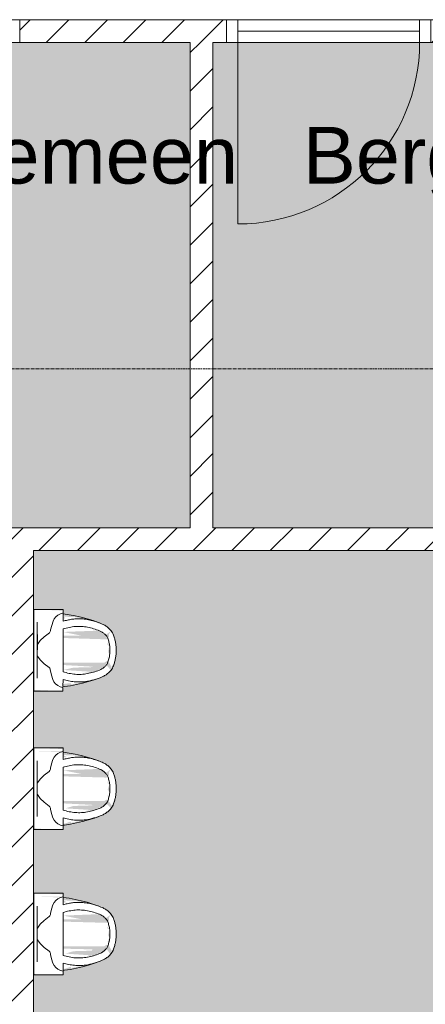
# Model space of a CAD drawing. Header units: millimetres. Extents: x 16153 to 91926, y 4686 to 113494.
# Tile 27 of 55: x 48203 to 49988, y 48833 to 53171. Entities that reach past the tile are written whole.
import ezdxf

# ---------------------------------------------------------------- set-up
doc = ezdxf.new("R2010")
doc.units = ezdxf.units.MM
doc.linetypes.add('ARC Grid Line', pattern=[22.225, 12.7, -3.175, 3.175, -3.175])
for name, color, linetype, lineweight in [('A--A2__Ruwbouw', 8, 'Continuous', 15), ('A--AR9__AlgVoorz', 1, 'Continuous', 9), ('A--L$01A__Algemeen', 7, 'Continuous', 9), ('A--L$07A__Stramien', 1, 'Continuous', 13), ('A--L22__Binnenwanden', 2, 'Continuous', 9), ('A--L3__Afbouw', 2, 'Continuous', 9), ('A--L74__VasteSanitaireVoorz', 1, 'Continuous', 9), ('A--LR9__AlgVoorz', 7, 'Continuous', 9), ('A--TR9__AlgVoorz', 1, 'Continuous', 13)]:
    doc.layers.add(name, color=color, linetype=linetype, lineweight=lineweight)
doc.styles.add('Arial_1', font='arial.ttf', dxfattribs={"height": 250})
pattern_1 = [(45, (0, 0), (-84.85281, 84.85281), [])]

# ---------------------------------------------------------------- blocks, each defined once
blk = doc.blocks.new('32_DO_WB_vo deur enkel2 - vo 2-2241147-AB-Begane grond')
at = {"layer": 'A--L$01A__Algemeen'}
blk.add_line((520, 50), (520, 850), dxfattribs=at)
blk.add_arc((520, 50), 800, 90, 180, dxfattribs=at)
at = {"layer": 'A--L3__Afbouw'}
for p, q in [((-280, 50), (-330, 50)), ((-330, 50), (-330, -50)), ((520, 50), (-280, 50)), ((-280, 50), (-280, 0)), ((-280, -50), (-280, 50)), ((520, 0), (520, 50)), ((570, 50), (520, 50)), ((520, 50), (520, -50)), ((570, -50), (570, 50)), ((-280, 0), (520, 0)), ((-330, -50), (-280, -50)), ((520, -50), (570, -50))]:
    blk.add_line(p, q, dxfattribs=at)
blk = doc.blocks.new('32_DO_WB_vo deur enkel2 - vo 2-2241142-AB-Begane grond')
at = {"layer": 'A--L$01A__Algemeen'}
blk.add_line((520, -50), (520, -850), dxfattribs=at)
blk.add_arc((520, -50), 800, 180, 270, dxfattribs=at)
at = {"layer": 'A--L3__Afbouw'}
for p, q in [((-330, -50), (-330, 50)), ((-330, 50), (-280, 50)), ((-280, 50), (-280, -50)), ((520, -50), (520, 50)), ((520, 50), (570, 50)), ((570, 50), (570, -50)), ((-280, 0), (520, 0)), ((-280, -50), (-280, 0)), ((520, 0), (520, -50)), ((-280, -50), (-330, -50)), ((520, -50), (-280, -50)), ((570, -50), (520, -50))]:
    blk.add_line(p, q, dxfattribs=at)
blk = doc.blocks.new('74_PF_UN_urinal_40_rear inlet - type-1322124-AB-Begane grond')
at = {"layer": 'A--L74__VasteSanitaireVoorz'}
for p, q in [((-164.5, 0), (-179.9, 0)), ((-164.5, 0), (-179.9, 0)), ((-128.5, 0), (-164.5, 0)), ((-128.5, 0), (-164.5, 0)), ((-118.1, 0), (-128.5, 0)), ((-118.1, 0), (-128.5, 0)), ((-118, 0), (-123, 0)), ((-118, 0), (-123, 0)), ((-118, 0), (118, 0)), ((123, 0), (118, 0)), ((123, 0), (118, 0)), ((128.5, 0), (118.1, 0)), ((128.5, 0), (118.1, 0)), ((164.5, 0), (128.5, 0)), ((164.5, 0), (128.5, 0)), ((179.9, 0), (164.5, 0)), ((179.9, 0), (164.5, 0)), ((180, 0), (179.9, 0)), ((180, 0), (179.9, 0)), ((-180, 0), (-180, -129)), ((-180, 0), (-180, -129)), ((-123, -15), (-118, -15)), ((-123, -15), (-118, -15)), ((118, -15), (-118, -15)), ((-69, -15.5), (69, -15.5)), ((-69, -15.5), (69, -15.5)), ((31, -15.5), (-31, -15.5)), ((31, -15.5), (-31, -15.5)), ((118, -15), (123, -15)), ((118, -15), (123, -15)), ((180, -129), (180, 0)), ((180, -129), (180, 0)), ((-180, -129), (-179.9, -129)), ((-180, -129), (-179.9, -129)), ((-179.9, -129), (-164.5, -129)), ((-179.9, -129), (-164.5, -129)), ((-164.5, -129), (-164.2, -129)), ((-164.5, -129), (-164.2, -129)), ((-128.4, -129), (-158.8, -129)), ((-128.4, -129), (-158.8, -129)), ((94.4, -129), (-94.4, -129)), ((94.4, -129), (-94.4, -129)), ((164.2, -129), (128.4, -129)), ((164.2, -129), (128.4, -129)), ((164.5, -129), (179.9, -129)), ((164.5, -129), (179.9, -129))]:
    blk.add_line(p, q, dxfattribs=at)
at = {"layer": 'A--L74__VasteSanitaireVoorz', "flags": 128}
for points in [[(-76.4, -68.1), (-59.5, -45.1), (-42.5, -27.8), (-25.6, -16.2)], [(-76.4, -68.1), (-59.5, -45.1), (-42.5, -27.8), (-25.6, -16.2)], [(25.6, -16.2), (42.5, -27.8), (59.5, -45.1), (76.4, -68.1)], [(25.6, -16.2), (42.5, -27.8), (59.5, -45.1), (76.4, -68.1)], [(-164.2, -129), (-160.9, -116.8), (-155.4, -105.6), (-147.9, -96.2), (-138.8, -88.9), (-128.5, -84.1)], [(-164.2, -129), (-160.9, -116.8), (-155.4, -105.6), (-147.9, -96.2), (-138.8, -88.9), (-128.5, -84.1)], [(-128.5, -84.1), (-109.2, -78.4), (-89.8, -73.6)], [(-128.5, -84.1), (-109.2, -78.4), (-89.8, -73.6)], [(89.8, -73.6), (109.2, -78.4), (128.5, -84.1)], [(89.8, -73.6), (109.2, -78.4), (128.5, -84.1)], [(128.5, -84.1), (138.8, -88.9), (147.9, -96.2), (155.4, -105.6), (160.9, -116.8), (164.2, -129)], [(128.5, -84.1), (138.8, -88.9), (147.9, -96.2), (155.4, -105.6), (160.9, -116.8), (164.2, -129)], [(-120, -291.8), (-129.3, -266.5), (-137.5, -240.8), (-144.7, -214.8), (-150.9, -188.6), (-156, -162.2), (-160, -135.5), (-160.9, -129)], [(-120, -291.8), (-129.3, -266.5), (-137.5, -240.8), (-144.7, -214.8), (-150.9, -188.6), (-156, -162.2), (-160, -135.5), (-160.9, -129)], [(160.9, -129), (157.1, -155.7), (152.2, -182.2), (146.3, -208.5), (139.4, -234.5), (131.4, -260.3), (122.3, -285.7), (120, -291.8)], [(160.9, -129), (157.1, -155.7), (152.2, -182.2), (146.3, -208.5), (139.4, -234.5), (131.4, -260.3), (122.3, -285.7), (120, -291.8)]]:
    blk.add_lwpolyline(points, dxfattribs=at)
at = {"layer": 'A--L74__VasteSanitaireVoorz'}
for points in [[(-89.8, -73.6), (-87.3, -73.2), (-82.6, -72), (-78.4, -69.6), (-76.4, -68.1)], [(-89.8, -73.6), (-87.3, -73.2), (-82.6, -72), (-78.4, -69.6), (-76.4, -68.1)], [(76.4, -68.1), (78.4, -69.6), (82.6, -72), (87.3, -73.2), (89.8, -73.6)], [(76.4, -68.1), (78.4, -69.6), (82.6, -72), (87.3, -73.2), (89.8, -73.6)], [(-94.4, -129), (-97.2, -137.9), (-101.8, -155.6), (-105.8, -182.5), (-106.1, -209.5), (-102.7, -236.4), (-96.2, -263.1), (-90.1, -280.6), (-86.6, -289.3)], [(-94.4, -129), (-97.2, -137.9), (-101.8, -155.6), (-105.8, -182.5), (-106.1, -209.5), (-102.7, -236.4), (-96.2, -263.1), (-90.1, -280.6), (-86.6, -289.3)], [(86.6, -289.3), (90.1, -280.6), (96.2, -263.1), (102.7, -236.4), (106.1, -209.5), (105.8, -182.5), (101.8, -155.6), (97.2, -137.9), (94.4, -129)], [(86.6, -289.3), (90.1, -280.6), (96.2, -263.1), (102.7, -236.4), (106.1, -209.5), (105.8, -182.5), (101.8, -155.6), (97.2, -137.9), (94.4, -129)], [(-86.2, -340.2), (-90.8, -336.5), (-99.2, -328.7), (-109.3, -315.4), (-114.2, -306), (-116.2, -301.1)], [(-86.2, -340.2), (-90.8, -336.5), (-99.2, -328.7), (-109.3, -315.4), (-114.2, -306), (-116.2, -301.1)], [(-86.6, -289.3), (-85.1, -292.9), (-81.6, -300), (-74.3, -310.2), (-68.1, -316.2), (-64.7, -319.1)], [(-86.6, -289.3), (-85.1, -292.9), (-81.6, -300), (-74.3, -310.2), (-68.1, -316.2), (-64.7, -319.1)], [(64.7, -319.1), (68.1, -316.2), (74.3, -310.2), (81.6, -300.1), (85.1, -292.9), (86.6, -289.3)], [(64.7, -319.1), (68.1, -316.2), (74.3, -310.2), (81.6, -300.1), (85.1, -292.9), (86.6, -289.3)], [(116.2, -301.1), (114.2, -306), (109.3, -315.4), (99.2, -328.7), (90.8, -336.5), (86.2, -340.2)], [(116.2, -301.1), (114.2, -306), (109.3, -315.4), (99.2, -328.7), (90.8, -336.5), (86.2, -340.2)], [(-66.9, -350.9), (-70.5, -349.5), (-77.4, -346.4), (-83.4, -342.4), (-86.2, -340.2)], [(-66.9, -350.9), (-70.5, -349.5), (-77.4, -346.4), (-83.4, -342.4), (-86.2, -340.2)], [(-64.7, -319.1), (-63.2, -320.3), (-60, -322.6), (-56.3, -324.3), (-54.3, -325.1)], [(-64.7, -319.1), (-63.2, -320.3), (-60, -322.6), (-56.3, -324.3), (-54.3, -325.1)], [(-54.3, -325.1), (-48.7, -327.3), (-37.2, -330.9), (-18.8, -334.3), (-6.3, -335), (0, -335)], [(-54.3, -325.1), (-48.7, -327.3), (-37.2, -330.9), (-18.8, -334.3), (-6.3, -335), (0, -335)], [(0, -335), (6.3, -335), (18.8, -334.3), (37.1, -330.9), (48.7, -327.3), (54.3, -325.1)], [(0, -335), (6.3, -335), (18.8, -334.3), (37.1, -330.9), (48.7, -327.3), (54.3, -325.1)], [(54.3, -325.1), (56.3, -324.3), (60, -322.6), (63.2, -320.3), (64.7, -319.1)], [(54.3, -325.1), (56.3, -324.3), (60, -322.6), (63.2, -320.3), (64.7, -319.1)], [(86.2, -340.2), (83.4, -342.4), (77.4, -346.4), (70.5, -349.5), (66.9, -350.9)], [(86.2, -340.2), (83.4, -342.4), (77.4, -346.4), (70.5, -349.5), (66.9, -350.9)], [(0, -362.5), (-5.8, -362.5), (-17.3, -362.1), (-34.4, -359.8), (-51.1, -356.2), (-61.7, -352.8), (-66.9, -350.9)], [(0, -362.5), (-5.8, -362.5), (-17.3, -362.1), (-34.4, -359.8), (-51.1, -356.2), (-61.7, -352.8), (-66.9, -350.9)], [(66.9, -350.9), (61.7, -352.8), (51.1, -356.2), (34.4, -359.8), (17.3, -362.1), (5.8, -362.5), (0, -362.5)], [(66.9, -350.9), (61.7, -352.8), (51.1, -356.2), (34.4, -359.8), (17.3, -362.1), (5.8, -362.5), (0, -362.5)]]:
    blk.add_open_spline(points, degree=3, dxfattribs=at)
for points, knots in [([(-116.2, -301.1), (-121.3, -289.1), (-129.9, -265), (-137.2, -232.2), (-139.6, -203.3), (-138.7, -178.4), (-135, -153.6), (-130.9, -137.2), (-128.4, -129)], [-1, -1, -1, -1, -0.785714, -0.571429, -0.428571, -0.285714, -0.142857, 0, 0, 0, 0]), ([(-116.2, -301.1), (-121.3, -289.1), (-129.9, -265), (-137.2, -232.2), (-139.6, -203.3), (-138.7, -178.4), (-135, -153.6), (-130.9, -137.2), (-128.4, -129)], [-1, -1, -1, -1, -0.785714, -0.571429, -0.428571, -0.285714, -0.142857, 0, 0, 0, 0]), ([(128.4, -129), (130.2, -135.2), (133.5, -147.5), (137, -166), (139, -184.6), (139.4, -205.3), (137.5, -228.1), (132.8, -252.7), (125.7, -277.1), (119.6, -293.1), (116.2, -301.1)], [-1, -1, -1, -1, -0.892857, -0.785714, -0.678571, -0.571429, -0.428571, -0.285714, -0.142857, 0, 0, 0, 0]), ([(128.4, -129), (130.2, -135.2), (133.5, -147.5), (137, -166), (139, -184.6), (139.4, -205.3), (137.5, -228.1), (132.8, -252.7), (125.7, -277.1), (119.6, -293.1), (116.2, -301.1)], [-1, -1, -1, -1, -0.892857, -0.785714, -0.678571, -0.571429, -0.428571, -0.285714, -0.142857, 0, 0, 0, 0])]:
    blk.add_open_spline(points, degree=3, knots=knots, dxfattribs=at)
blk = doc.blocks.new('74_PF_UN_urinal_40_rear inlet - type-V31-AB-Begane grond')
at = {"layer": 'A--L74__VasteSanitaireVoorz'}
for p, q in [((-179.9, 0), (-180, 0)), ((-179.9, 0), (-180, 0)), ((-164.5, 0), (-179.9, 0)), ((-164.5, 0), (-179.9, 0)), ((-128.5, 0), (-164.5, 0)), ((-128.5, 0), (-164.5, 0)), ((-118.1, 0), (-128.5, 0)), ((-118.1, 0), (-128.5, 0)), ((-118, 0), (-123, 0)), ((-118, 0), (-123, 0)), ((-118, 0), (118, 0)), ((123, 0), (118, 0)), ((123, 0), (118, 0)), ((128.5, 0), (118.1, 0)), ((128.5, 0), (118.1, 0)), ((164.5, 0), (128.5, 0)), ((164.5, 0), (128.5, 0)), ((179.9, 0), (164.5, 0)), ((179.9, 0), (164.5, 0)), ((180, 0), (179.9, 0)), ((180, 0), (179.9, 0)), ((-180, 0), (-180, -129)), ((-180, 0), (-180, -129)), ((-123, -15), (-118, -15)), ((-123, -15), (-118, -15)), ((118, -15), (-118, -15)), ((-69, -15.5), (69, -15.5)), ((-69, -15.5), (69, -15.5)), ((31, -15.5), (-31, -15.5)), ((31, -15.5), (-31, -15.5)), ((118, -15), (123, -15)), ((118, -15), (123, -15)), ((180, -129), (180, 0)), ((180, -129), (180, 0)), ((-180, -129), (-179.9, -129)), ((-180, -129), (-179.9, -129)), ((-179.9, -129), (-164.5, -129)), ((-179.9, -129), (-164.5, -129)), ((-128.4, -129), (-164.2, -129)), ((-128.4, -129), (-164.2, -129)), ((94.4, -129), (-94.4, -129)), ((94.4, -129), (-94.4, -129)), ((164.2, -129), (128.4, -129)), ((164.2, -129), (128.4, -129)), ((164.5, -129), (179.9, -129)), ((164.5, -129), (179.9, -129)), ((179.9, -129), (180, -129)), ((179.9, -129), (180, -129))]:
    blk.add_line(p, q, dxfattribs=at)
at = {"layer": 'A--L74__VasteSanitaireVoorz', "flags": 128}
for points in [[(-76.4, -68.1), (-59.5, -45.1), (-42.5, -27.8), (-25.6, -16.2)], [(-76.4, -68.1), (-59.5, -45.1), (-42.5, -27.8), (-25.6, -16.2)], [(25.6, -16.2), (42.5, -27.8), (59.5, -45.1), (76.4, -68.1)], [(25.6, -16.2), (42.5, -27.8), (59.5, -45.1), (76.4, -68.1)], [(-164.2, -129), (-160.9, -116.8), (-155.4, -105.6), (-147.9, -96.2), (-138.8, -88.9), (-128.5, -84.1)], [(-164.2, -129), (-160.9, -116.8), (-155.4, -105.6), (-147.9, -96.2), (-138.8, -88.9), (-128.5, -84.1)], [(-128.5, -84.1), (-109.2, -78.4), (-89.8, -73.6)], [(-128.5, -84.1), (-109.2, -78.4), (-89.8, -73.6)], [(89.8, -73.6), (109.2, -78.4), (128.5, -84.1)], [(89.8, -73.6), (109.2, -78.4), (128.5, -84.1)], [(128.5, -84.1), (138.8, -88.9), (147.9, -96.2), (155.4, -105.6), (160.9, -116.8), (164.2, -129)], [(128.5, -84.1), (138.8, -88.9), (147.9, -96.2), (155.4, -105.6), (160.9, -116.8), (164.2, -129)], [(-120, -291.8), (-129.3, -266.5), (-137.5, -240.8), (-144.7, -214.8), (-150.9, -188.6), (-156, -162.2), (-160, -135.5), (-160.9, -129)], [(-120, -291.8), (-129.3, -266.5), (-137.5, -240.8), (-144.7, -214.8), (-150.9, -188.6), (-156, -162.2), (-160, -135.5), (-160.9, -129)], [(160.9, -129), (157.1, -155.7), (152.2, -182.2), (146.3, -208.5), (139.4, -234.5), (131.4, -260.3), (122.3, -285.7), (120, -291.8)], [(160.9, -129), (157.1, -155.7), (152.2, -182.2), (146.3, -208.5), (139.4, -234.5), (131.4, -260.3), (122.3, -285.7), (120, -291.8)]]:
    blk.add_lwpolyline(points, dxfattribs=at)
at = {"layer": 'A--L74__VasteSanitaireVoorz'}
for points in [[(-89.8, -73.6), (-87.3, -73.2), (-82.6, -72), (-78.4, -69.6), (-76.4, -68.1)], [(-89.8, -73.6), (-87.3, -73.2), (-82.6, -72), (-78.4, -69.6), (-76.4, -68.1)], [(76.4, -68.1), (78.4, -69.6), (82.6, -72), (87.3, -73.2), (89.8, -73.6)], [(76.4, -68.1), (78.4, -69.6), (82.6, -72), (87.3, -73.2), (89.8, -73.6)], [(-94.4, -129), (-97.2, -137.9), (-101.8, -155.6), (-105.8, -182.5), (-106.1, -209.5), (-102.7, -236.4), (-96.2, -263.1), (-90.1, -280.6), (-86.6, -289.3)], [(-94.4, -129), (-97.2, -137.9), (-101.8, -155.6), (-105.8, -182.5), (-106.1, -209.5), (-102.7, -236.4), (-96.2, -263.1), (-90.1, -280.6), (-86.6, -289.3)], [(86.6, -289.3), (90.1, -280.6), (96.2, -263.1), (102.7, -236.4), (106.1, -209.5), (105.8, -182.5), (101.8, -155.6), (97.2, -137.9), (94.4, -129)], [(86.6, -289.3), (90.1, -280.6), (96.2, -263.1), (102.7, -236.4), (106.1, -209.5), (105.8, -182.5), (101.8, -155.6), (97.2, -137.9), (94.4, -129)], [(-86.2, -340.2), (-90.8, -336.5), (-99.2, -328.7), (-109.3, -315.4), (-114.2, -306), (-116.2, -301.1)], [(-86.2, -340.2), (-90.8, -336.5), (-99.2, -328.7), (-109.3, -315.4), (-114.2, -306), (-116.2, -301.1)], [(-86.6, -289.3), (-85.1, -292.9), (-81.6, -300), (-74.3, -310.2), (-68.1, -316.2), (-64.7, -319.1)], [(-86.6, -289.3), (-85.1, -292.9), (-81.6, -300), (-74.3, -310.2), (-68.1, -316.2), (-64.7, -319.1)], [(64.7, -319.1), (68.1, -316.2), (74.3, -310.2), (81.6, -300.1), (85.1, -292.9), (86.6, -289.3)], [(64.7, -319.1), (68.1, -316.2), (74.3, -310.2), (81.6, -300.1), (85.1, -292.9), (86.6, -289.3)], [(116.2, -301.1), (114.2, -306), (109.3, -315.4), (99.2, -328.7), (90.8, -336.5), (86.2, -340.2)], [(116.2, -301.1), (114.2, -306), (109.3, -315.4), (99.2, -328.7), (90.8, -336.5), (86.2, -340.2)], [(-66.9, -350.9), (-70.5, -349.5), (-77.4, -346.4), (-83.4, -342.4), (-86.2, -340.2)], [(-66.9, -350.9), (-70.5, -349.5), (-77.4, -346.4), (-83.4, -342.4), (-86.2, -340.2)], [(-64.7, -319.1), (-63.2, -320.3), (-60, -322.6), (-56.3, -324.3), (-54.3, -325.1)], [(-64.7, -319.1), (-63.2, -320.3), (-60, -322.6), (-56.3, -324.3), (-54.3, -325.1)], [(-54.3, -325.1), (-48.7, -327.3), (-37.2, -330.9), (-18.8, -334.3), (-6.3, -335), (0, -335)], [(-54.3, -325.1), (-48.7, -327.3), (-37.2, -330.9), (-18.8, -334.3), (-6.3, -335), (0, -335)], [(0, -335), (6.3, -335), (18.8, -334.3), (37.1, -330.9), (48.7, -327.3), (54.3, -325.1)], [(0, -335), (6.3, -335), (18.8, -334.3), (37.1, -330.9), (48.7, -327.3), (54.3, -325.1)], [(54.3, -325.1), (56.3, -324.3), (60, -322.6), (63.2, -320.3), (64.7, -319.1)], [(54.3, -325.1), (56.3, -324.3), (60, -322.6), (63.2, -320.3), (64.7, -319.1)], [(86.2, -340.2), (83.4, -342.4), (77.4, -346.4), (70.5, -349.5), (66.9, -350.9)], [(86.2, -340.2), (83.4, -342.4), (77.4, -346.4), (70.5, -349.5), (66.9, -350.9)], [(0, -362.5), (-5.8, -362.5), (-17.3, -362.1), (-34.4, -359.8), (-51.1, -356.2), (-61.7, -352.8), (-66.9, -350.9)], [(0, -362.5), (-5.8, -362.5), (-17.3, -362.1), (-34.4, -359.8), (-51.1, -356.2), (-61.7, -352.8), (-66.9, -350.9)], [(66.9, -350.9), (61.7, -352.8), (51.1, -356.2), (34.4, -359.8), (17.3, -362.1), (5.8, -362.5), (0, -362.5)], [(66.9, -350.9), (61.7, -352.8), (51.1, -356.2), (34.4, -359.8), (17.3, -362.1), (5.8, -362.5), (0, -362.5)]]:
    blk.add_open_spline(points, degree=3, dxfattribs=at)
for points, knots in [([(-116.2, -301.1), (-121.3, -289.1), (-129.9, -265), (-137.2, -232.2), (-139.6, -203.3), (-138.7, -178.4), (-135, -153.6), (-130.9, -137.2), (-128.4, -129)], [-1, -1, -1, -1, -0.785714, -0.571429, -0.428571, -0.285714, -0.142857, 0, 0, 0, 0]), ([(-116.2, -301.1), (-121.3, -289.1), (-129.9, -265), (-137.2, -232.2), (-139.6, -203.3), (-138.7, -178.4), (-135, -153.6), (-130.9, -137.2), (-128.4, -129)], [-1, -1, -1, -1, -0.785714, -0.571429, -0.428571, -0.285714, -0.142857, 0, 0, 0, 0]), ([(128.4, -129), (130.2, -135.2), (133.5, -147.5), (137, -166), (139, -184.6), (139.4, -205.3), (137.5, -228.1), (132.8, -252.7), (125.7, -277.1), (119.6, -293.1), (116.2, -301.1)], [-1, -1, -1, -1, -0.892857, -0.785714, -0.678571, -0.571429, -0.428571, -0.285714, -0.142857, 0, 0, 0, 0]), ([(128.4, -129), (130.2, -135.2), (133.5, -147.5), (137, -166), (139, -184.6), (139.4, -205.3), (137.5, -228.1), (132.8, -252.7), (125.7, -277.1), (119.6, -293.1), (116.2, -301.1)], [-1, -1, -1, -1, -0.892857, -0.785714, -0.678571, -0.571429, -0.428571, -0.285714, -0.142857, 0, 0, 0, 0])]:
    blk.add_open_spline(points, degree=3, knots=knots, dxfattribs=at)
blk = doc.blocks.new('74_PF_UN_urinal_40_rear inlet - type-V32-AB-Begane grond')
at = {"layer": 'A--L74__VasteSanitaireVoorz'}
for p, q in [((-179.9, 0), (-180, 0)), ((-179.9, 0), (-180, 0)), ((-164.5, 0), (-179.9, 0)), ((-164.5, 0), (-179.9, 0)), ((-128.5, 0), (-164.5, 0)), ((-128.5, 0), (-164.5, 0)), ((-118.1, 0), (-128.5, 0)), ((-118.1, 0), (-128.5, 0)), ((-118, 0), (-123, 0)), ((-118, 0), (-123, 0)), ((-118, 0), (118, 0)), ((123, 0), (118, 0)), ((123, 0), (118, 0)), ((128.5, 0), (118.1, 0)), ((128.5, 0), (118.1, 0)), ((164.5, 0), (128.5, 0)), ((164.5, 0), (128.5, 0)), ((179.9, 0), (164.5, 0)), ((179.9, 0), (164.5, 0)), ((180, 0), (179.9, 0)), ((180, 0), (179.9, 0)), ((-180, 0), (-180, -129)), ((-180, 0), (-180, -129)), ((-123, -15), (-118, -15)), ((-123, -15), (-118, -15)), ((118, -15), (-118, -15)), ((-69, -15.5), (69, -15.5)), ((-69, -15.5), (69, -15.5)), ((31, -15.5), (-31, -15.5)), ((31, -15.5), (-31, -15.5)), ((118, -15), (123, -15)), ((118, -15), (123, -15)), ((180, -129), (180, 0)), ((180, -129), (180, 0)), ((-180, -129), (-179.9, -129)), ((-180, -129), (-179.9, -129)), ((-179.9, -129), (-164.5, -129)), ((-179.9, -129), (-164.5, -129)), ((-128.4, -129), (-164.2, -129)), ((-128.4, -129), (-164.2, -129)), ((94.4, -129), (-94.4, -129)), ((94.4, -129), (-94.4, -129)), ((164.2, -129), (128.4, -129)), ((164.2, -129), (128.4, -129)), ((164.5, -129), (179.9, -129)), ((164.5, -129), (179.9, -129)), ((179.9, -129), (180, -129)), ((179.9, -129), (180, -129))]:
    blk.add_line(p, q, dxfattribs=at)
at = {"layer": 'A--L74__VasteSanitaireVoorz', "flags": 128}
for points in [[(-76.4, -68.1), (-59.5, -45.1), (-42.5, -27.8), (-25.6, -16.2)], [(-76.4, -68.1), (-59.5, -45.1), (-42.5, -27.8), (-25.6, -16.2)], [(24.3, -15.6), (25.6, -16.2), (42.5, -27.8), (59.5, -45.1), (76.4, -68.1)], [(24.3, -15.6), (25.6, -16.2), (42.5, -27.8), (59.5, -45.1), (76.4, -68.1)], [(-164.2, -129), (-160.9, -116.8), (-155.4, -105.6), (-147.9, -96.2), (-138.8, -88.9), (-128.5, -84.1)], [(-164.2, -129), (-160.9, -116.8), (-155.4, -105.6), (-147.9, -96.2), (-138.8, -88.9), (-128.5, -84.1)], [(-128.5, -84.1), (-109.2, -78.4), (-89.8, -73.6)], [(-128.5, -84.1), (-109.2, -78.4), (-89.8, -73.6)], [(89.8, -73.6), (109.2, -78.4), (128.5, -84.1)], [(89.8, -73.6), (109.2, -78.4), (128.5, -84.1)], [(128.5, -84.1), (138.8, -88.9), (147.9, -96.2), (155.4, -105.6), (160.9, -116.8), (164.2, -129)], [(128.5, -84.1), (138.8, -88.9), (147.9, -96.2), (155.4, -105.6), (160.9, -116.8), (164.2, -129)], [(-120, -291.8), (-129.3, -266.5), (-137.5, -240.8), (-144.7, -214.8), (-150.9, -188.6), (-156, -162.2), (-160, -135.5), (-160.9, -129)], [(-120, -291.8), (-129.3, -266.5), (-137.5, -240.8), (-144.7, -214.8), (-150.9, -188.6), (-156, -162.2), (-160, -135.5), (-160.9, -129)], [(160.9, -129), (157.1, -155.7), (152.2, -182.2), (146.3, -208.5), (139.4, -234.5), (131.4, -260.3), (122.3, -285.7), (120, -291.8)], [(160.9, -129), (157.1, -155.7), (152.2, -182.2), (146.3, -208.5), (139.4, -234.5), (131.4, -260.3), (122.3, -285.7), (120, -291.8)]]:
    blk.add_lwpolyline(points, dxfattribs=at)
at = {"layer": 'A--L74__VasteSanitaireVoorz'}
for points in [[(-89.8, -73.6), (-87.3, -73.2), (-82.6, -72), (-78.4, -69.6), (-76.4, -68.1)], [(-89.8, -73.6), (-87.3, -73.2), (-82.6, -72), (-78.4, -69.6), (-76.4, -68.1)], [(76.4, -68.1), (78.4, -69.6), (82.6, -72), (87.3, -73.2), (89.8, -73.6)], [(76.4, -68.1), (78.4, -69.6), (82.6, -72), (87.3, -73.2), (89.8, -73.6)], [(-94.4, -129), (-97.2, -137.9), (-101.8, -155.6), (-105.8, -182.5), (-106.1, -209.5), (-102.7, -236.4), (-96.2, -263.1), (-90.1, -280.6), (-86.6, -289.3)], [(-94.4, -129), (-97.2, -137.9), (-101.8, -155.6), (-105.8, -182.5), (-106.1, -209.5), (-102.7, -236.4), (-96.2, -263.1), (-90.1, -280.6), (-86.6, -289.3)], [(86.6, -289.3), (90.1, -280.6), (96.2, -263.1), (102.7, -236.4), (106.1, -209.5), (105.8, -182.5), (101.8, -155.6), (97.2, -137.9), (94.4, -129)], [(86.6, -289.3), (90.1, -280.6), (96.2, -263.1), (102.7, -236.4), (106.1, -209.5), (105.8, -182.5), (101.8, -155.6), (97.2, -137.9), (94.4, -129)], [(-86.2, -340.2), (-90.8, -336.5), (-99.2, -328.7), (-109.3, -315.4), (-114.2, -306), (-116.2, -301.1)], [(-86.2, -340.2), (-90.8, -336.5), (-99.2, -328.7), (-109.3, -315.4), (-114.2, -306), (-116.2, -301.1)], [(-86.6, -289.3), (-85.1, -292.9), (-81.6, -300), (-74.3, -310.2), (-68.1, -316.2), (-64.7, -319.1)], [(-86.6, -289.3), (-85.1, -292.9), (-81.6, -300), (-74.3, -310.2), (-68.1, -316.2), (-64.7, -319.1)], [(64.7, -319.1), (68.1, -316.2), (74.3, -310.2), (81.6, -300.1), (85.1, -292.9), (86.6, -289.3)], [(64.7, -319.1), (68.1, -316.2), (74.3, -310.2), (81.6, -300.1), (85.1, -292.9), (86.6, -289.3)], [(116.2, -301.1), (114.2, -306), (109.3, -315.4), (99.2, -328.7), (90.8, -336.5), (86.2, -340.2)], [(116.2, -301.1), (114.2, -306), (109.3, -315.4), (99.2, -328.7), (90.8, -336.5), (86.2, -340.2)], [(-66.9, -350.9), (-70.5, -349.5), (-77.4, -346.4), (-83.4, -342.4), (-86.2, -340.2)], [(-66.9, -350.9), (-70.5, -349.5), (-77.4, -346.4), (-83.4, -342.4), (-86.2, -340.2)], [(-64.7, -319.1), (-63.2, -320.3), (-60, -322.6), (-56.3, -324.3), (-54.3, -325.1)], [(-64.7, -319.1), (-63.2, -320.3), (-60, -322.6), (-56.3, -324.3), (-54.3, -325.1)], [(-54.3, -325.1), (-48.7, -327.3), (-37.2, -330.9), (-18.8, -334.3), (-6.3, -335), (0, -335)], [(-54.3, -325.1), (-48.7, -327.3), (-37.2, -330.9), (-18.8, -334.3), (-6.3, -335), (0, -335)], [(0, -335), (6.3, -335), (18.8, -334.3), (37.1, -330.9), (48.7, -327.3), (54.3, -325.1)], [(0, -335), (6.3, -335), (18.8, -334.3), (37.1, -330.9), (48.7, -327.3), (54.3, -325.1)], [(54.3, -325.1), (56.3, -324.3), (60, -322.6), (63.2, -320.3), (64.7, -319.1)], [(54.3, -325.1), (56.3, -324.3), (60, -322.6), (63.2, -320.3), (64.7, -319.1)], [(86.2, -340.2), (83.4, -342.4), (77.4, -346.4), (70.5, -349.5), (66.9, -350.9)], [(86.2, -340.2), (83.4, -342.4), (77.4, -346.4), (70.5, -349.5), (66.9, -350.9)], [(0, -362.5), (-5.8, -362.5), (-17.3, -362.1), (-34.4, -359.8), (-51.1, -356.2), (-61.7, -352.8), (-66.9, -350.9)], [(0, -362.5), (-5.8, -362.5), (-17.3, -362.1), (-34.4, -359.8), (-51.1, -356.2), (-61.7, -352.8), (-66.9, -350.9)], [(66.9, -350.9), (61.7, -352.8), (51.1, -356.2), (34.4, -359.8), (17.3, -362.1), (5.8, -362.5), (0, -362.5)], [(66.9, -350.9), (61.7, -352.8), (51.1, -356.2), (34.4, -359.8), (17.3, -362.1), (5.8, -362.5), (0, -362.5)]]:
    blk.add_open_spline(points, degree=3, dxfattribs=at)
for points, knots in [([(-116.2, -301.1), (-121.3, -289.1), (-129.9, -265), (-137.2, -232.2), (-139.6, -203.3), (-138.7, -178.4), (-135, -153.6), (-130.9, -137.2), (-128.4, -129)], [-1, -1, -1, -1, -0.785714, -0.571429, -0.428571, -0.285714, -0.142857, 0, 0, 0, 0]), ([(-116.2, -301.1), (-121.3, -289.1), (-129.9, -265), (-137.2, -232.2), (-139.6, -203.3), (-138.7, -178.4), (-135, -153.6), (-130.9, -137.2), (-128.4, -129)], [-1, -1, -1, -1, -0.785714, -0.571429, -0.428571, -0.285714, -0.142857, 0, 0, 0, 0]), ([(128.4, -129), (130.2, -135.2), (133.5, -147.5), (137, -166), (139, -184.6), (139.4, -205.3), (137.5, -228.1), (132.8, -252.7), (125.7, -277.1), (119.6, -293.1), (116.2, -301.1)], [-1, -1, -1, -1, -0.892857, -0.785714, -0.678571, -0.571429, -0.428571, -0.285714, -0.142857, 0, 0, 0, 0]), ([(128.4, -129), (130.2, -135.2), (133.5, -147.5), (137, -166), (139, -184.6), (139.4, -205.3), (137.5, -228.1), (132.8, -252.7), (125.7, -277.1), (119.6, -293.1), (116.2, -301.1)], [-1, -1, -1, -1, -0.892857, -0.785714, -0.678571, -0.571429, -0.428571, -0.285714, -0.142857, 0, 0, 0, 0])]:
    blk.add_open_spline(points, degree=3, knots=knots, dxfattribs=at)

msp = doc.modelspace()

# ---------------------------------------------------------------- hatches: boundary and pattern name
at = {"layer": 'A--A2__Ruwbouw', "lineweight": 9}
h = msp.add_hatch(dxfattribs=at)
h.set_pattern_fill('FP_2', color=256, angle=45, style=0, pattern_type=2)
h.set_pattern_definition(pattern_1)
h.paths.add_polyline_path([(50264.3, 53071.4), (52253.3, 53071.4), (52253.3, 53171.4), (50013.3, 53171.4), (50013.3, 53071.4)])
h.paths.add_polyline_path([(49113.3, 53071.4), (49113.3, 53171.4), (48203.3, 53171.4), (48203.3, 53071.4), (49053.3, 53071.4)])
h.paths.add_polyline_path([(44684.3, 53071.4), (45553.3, 53071.4), (45553.3, 53171.4), (44684.3, 53171.4)])
h.paths.add_polyline_path([(46453.3, 53071.4), (47303.3, 53071.4), (47303.3, 53171.4), (46453.3, 53171.4)])
h = msp.add_hatch(dxfattribs=at)
h.set_pattern_fill('FP_1', color=256, angle=45, style=0, pattern_type=2)
h.set_pattern_definition([(45, (0, 0), (-84.85281, 84.85281), [])])
h.paths.add_polyline_path([(49053.3, 50933.4), (49053.3, 53071.4), (48953.3, 53071.4), (48953.3, 50933.4)])
h = msp.add_hatch(dxfattribs=at)
h.set_pattern_fill('FP_1', color=256, angle=45, style=0, pattern_type=2)
h.set_pattern_definition(pattern_1)
h.paths.add_polyline_path([(52111.4, 50833.4), (52253.3, 50833.4), (52253.3, 50933.4), (46553.3, 50933.4), (46553.3, 50833.4), (51644.4, 50833.4)])
h = msp.add_hatch(dxfattribs=at)
h.set_pattern_fill('FP_1', color=256, angle=45, style=0, pattern_type=2)
h.set_pattern_definition(pattern_1)
h.paths.add_polyline_path([(48053.3, 44261.4), (48263.3, 44261.4), (48263.3, 50833.4), (48053.3, 50833.4), (48053.3, 44501.3)])
at = {"layer": 'A--AR9__AlgVoorz'}
for points in [[(46553.3, 50933.4), (48953.3, 50933.4), (48953.3, 53071.4), (46553.3, 53071.4), (46553.3, 52082.2)], [(51644.4, 50933.4), (52253.3, 50933.4), (52253.3, 53071.4), (49053.3, 53071.4), (49053.3, 50933.4), (51062.1, 50933.4)]]:
    msp.add_hatch(color=7, dxfattribs=at).paths.add_polyline_path(points)
h = msp.add_hatch(color=7, dxfattribs=at)
h.paths.add_polyline_path([(49125.3, 44126.4), (50025.3, 44126.4), (50025.3, 44161.4), (49975.3, 44161.4), (49975.3, 44211.4), (49175.3, 44211.4), (49175.3, 44161.4), (49125.3, 44156.4)])
h.paths.add_polyline_path([(49975.3, 44261.4), (50225.3, 44261.4), (50225.3, 47933.4), (50981.3, 47933.4), (50981.3, 50833.4), (48263.3, 50833.4), (48263.3, 44261.4), (49776.4, 44261.4)])
h.paths.add_polyline_path([(48487, 44710.2), (48507.7, 44716.6), (48487.2, 44710.2)])
h.paths.add_polyline_path([(48302.7, 45194.4), (48321.7, 44941.1), (48327.9, 44941.1), (48344.8, 44936.5), (48352.6, 44948), (48354.8, 44953.4), (48362.3, 44959.9), (48335.7, 44970.3), (48322.7, 44965.8), (48307.9, 45134.9)])
h.paths.add_polyline_path([(48265.3, 44711.4), (48265.3, 45195.4), (48528.7, 45187.5), (48576.2, 45176), (48609.3, 45154.7), (48624.1, 45123.6), (48633.9, 45043.2), (48630.2, 44819.6), (48618.5, 44766.9), (48592.7, 44738.2), (48562, 44725.3), (48471.2, 44714.8), (48375, 44712.4), (48302.7, 44711.4)])
h.paths.add_polyline_path([(48479.8, 44748.1), (48553.8, 44756.3), (48576.2, 44768.6), (48595.3, 44802.4), (48604.8, 44863.7), (48604.8, 45043.2), (48596.5, 45100), (48579.1, 45135), (48557.4, 45149.3), (48528.7, 45156.1), (48451.9, 45158.1), (48399.3, 45146), (48384.1, 45129), (48377.1, 45100.4), (48373.1, 44973.1), (48382.5, 45077.6), (48394.2, 45125.2), (48418.5, 45146.5), (48479.8, 45151.3), (48547.7, 45144.9), (48577.3, 45126.2), (48592.7, 45085.8), (48596.5, 45060.2), (48598.4, 44888.6), (48592.7, 44821.1), (48572.6, 44777.7), (48527.6, 44758.2), (48452.3, 44756.3), (48418.5, 44760.4), (48387.6, 44792.7), (48382.5, 44829.3), (48387.8, 44771.7), (48414.7, 44753.8), (48451.9, 44748.8), (48471.2, 44748.3)])
h.paths.add_polyline_path([(48465.3, 44930.4), (48481.5, 44937.2), (48488.3, 44953.4), (48481.5, 44969.7), (48465.3, 44976.4), (48459.3, 44968.7), (48462.4, 44967.4), (48459.3, 44938.1), (48459.3, 44931.2)])
h.paths.add_polyline_path([(48487, 45490.2), (48507.7, 45496.6), (48507.3, 45492.4)])
h.paths.add_polyline_path([(48302.7, 45974.4), (48321.7, 45721.1), (48327.9, 45721.1), (48344.8, 45716.5), (48352.6, 45728), (48354.8, 45733.4), (48362.3, 45739.9), (48335.7, 45750.3), (48322.7, 45745.8), (48307.9, 45914.9)])
h.paths.add_polyline_path([(48265.3, 45491.4), (48265.3, 45975.4), (48528.7, 45967.5), (48576.2, 45956), (48609.3, 45934.7), (48624.1, 45903.6), (48633.9, 45823.2), (48630.2, 45599.6), (48611.8, 45536.3), (48592.7, 45518.2), (48562, 45505.3), (48471.2, 45494.8), (48375, 45492.4), (48302.7, 45491.4)])
h.paths.add_polyline_path([(48479.8, 45528.1), (48557.4, 45537.6), (48576.2, 45548.6), (48595.3, 45582.4), (48604.8, 45643.7), (48607.7, 45755.7), (48596.5, 45880), (48579.1, 45915), (48557.4, 45929.3), (48528.7, 45936.1), (48451.9, 45938.1), (48399.3, 45926), (48384.1, 45909), (48377.1, 45880.4), (48373.1, 45753.1), (48382.5, 45857.6), (48394.2, 45905.2), (48418.5, 45926.5), (48479.8, 45931.3), (48547.7, 45924.9), (48577.3, 45906.2), (48592.7, 45865.8), (48597.1, 45827.3), (48600.2, 45711.2), (48592.7, 45601.1), (48572.6, 45557.7), (48527.6, 45538.2), (48452.3, 45536.3), (48415.5, 45543), (48387.6, 45572.7), (48382.5, 45609.3), (48387.8, 45551.7), (48414.7, 45533.8), (48451.9, 45528.8), (48471.2, 45528.3)])
h.paths.add_polyline_path([(48465.3, 45710.4), (48481.5, 45717.2), (48488.3, 45733.4), (48481.5, 45749.7), (48465.3, 45756.4), (48459.3, 45748.7), (48462.4, 45747.4), (48459.3, 45718.1), (48459.3, 45711.2)])
h.paths.add_polyline_path([(48487, 46290.2), (48507.7, 46296.6), (48507.3, 46292.4)])
h.paths.add_polyline_path([(48302.7, 46774.4), (48321.7, 46521.1), (48327.9, 46521.1), (48344.8, 46516.5), (48352.6, 46528), (48354.8, 46533.4), (48362.3, 46539.9), (48335.7, 46550.3), (48322.7, 46545.8), (48307.9, 46714.9)])
h.paths.add_polyline_path([(48265.3, 46291.4), (48265.3, 46775.4), (48528.7, 46767.5), (48576.2, 46756), (48609.3, 46734.7), (48624.1, 46703.6), (48633.9, 46623.2), (48629.6, 46395.9), (48611.8, 46336.3), (48592.7, 46318.2), (48562, 46305.3), (48471.2, 46294.8), (48375, 46292.4), (48302.7, 46291.4)])
h.paths.add_polyline_path([(48479.8, 46328.1), (48557.4, 46337.6), (48576.2, 46348.6), (48595.3, 46382.4), (48604.8, 46443.7), (48604.8, 46623.2), (48596.5, 46680.3), (48579.1, 46715), (48557.4, 46729.3), (48528.7, 46736.1), (48451.9, 46738.1), (48399.3, 46726), (48384.1, 46709), (48377, 46680.3), (48373.1, 46553.1), (48382.5, 46657.6), (48394.2, 46705.2), (48418.5, 46726.5), (48479.8, 46731.3), (48547.7, 46724.9), (48577.3, 46706.2), (48592.7, 46665.8), (48596.5, 46640.2), (48600.2, 46511.2), (48591.3, 46395.9), (48572.6, 46357.7), (48527.6, 46338.2), (48452.3, 46336.3), (48418.5, 46340.4), (48387.6, 46372.7), (48382.5, 46409.3), (48387.8, 46351.7), (48414.7, 46333.8), (48451.9, 46328.8), (48471.2, 46328.3)])
h.paths.add_polyline_path([(48465.3, 46510.4), (48481.5, 46517.2), (48488.3, 46533.4), (48481.5, 46549.7), (48465.3, 46556.4), (48459.3, 46548.7), (48462.4, 46547.4), (48459.3, 46518.1), (48459.3, 46511.2)])
h.paths.add_polyline_path([(48375.4, 48203.6), (48265.3, 48208.8), (48265.3, 48219), (48394.3, 48219), (48394.3, 48203.6)])
h.paths.add_polyline_path([(48394.3, 48531.8), (48399.8, 48521.7), (48400.6, 48528.3)])
h.paths.add_polyline_path([(48605.5, 48469.6), (48580.5, 48452), (48554.5, 48470), (48539.4, 48470), (48394.3, 48464.3), (48475.4, 48448.1), (48394.3, 48448.1), (48394.3, 48437.8), (48583.5, 48432.5), (48591.4, 48434.4), (48595.8, 48443.7), (48595.8, 48455.3), (48599.4, 48460.6)])
h.paths.add_polyline_path([(48265.3, 48219), (48265.3, 48547.9), (48394.3, 48544.3), (48394.3, 48531.8), (48426.2, 48528.3), (48441.4, 48531), (48501.7, 48518.9), (48566.4, 48499.7), (48593.7, 48482.2), (48616.1, 48450.4), (48627.1, 48400.7), (48624.3, 48346.5), (48608.9, 48309.1), (48591.4, 48332.5), (48584.3, 48335.2), (48575.3, 48329.1), (48394.3, 48329.1), (48394.3, 48318.7), (48526.9, 48311.9), (48520.4, 48309.8), (48439.8, 48307.3), (48404.6, 48296.9), (48517.9, 48289.4), (48477.6, 48282.5), (48528.3, 48287.7), (48575.3, 48309.5), (48587.7, 48315.3), (48605.1, 48296.9), (48575.3, 48271.9), (48528.3, 48254.1), (48429.1, 48232.8), (48427.9, 48239.2), (48410.9, 48232.8), (48394.3, 48228.1), (48388.7, 48219.2), (48280.3, 48219)])
h.paths.add_polyline_path([(48605.5, 48297.3), (48605.5, 48310.6), (48608.9, 48302.4)])
h.paths.add_polyline_path([(48595.8, 48346.5), (48590.4, 48359.1), (48590.4, 48350.1), (48591.8, 48349.1)])
h.paths.add_polyline_path([(48599.1, 48402.2), (48590.4, 48416.8), (48588.1, 48409.3), (48595.8, 48404.3)])
h.paths.add_polyline_path([(48599.1, 48364.7), (48595.8, 48396.1), (48590.4, 48380.8), (48598.3, 48366.2)])
h.paths.add_polyline_path([(48338.8, 48547.9), (48265.3, 48547.9), (48265.3, 48563.3), (48394.3, 48558.1), (48389.2, 48547.9), (48343.6, 48547.9)])
h.paths.add_polyline_path([(48280.3, 48963.6), (48265.3, 48968.8), (48265.3, 48979), (48394.3, 48979), (48394.3, 48963.6), (48310.3, 48963.6)])
h.paths.add_polyline_path([(48394.3, 49291.8), (48399.8, 49281.7), (48410.5, 49282.7), (48395.2, 49291.3)])
h.paths.add_polyline_path([(48605.5, 49229.6), (48580.5, 49212), (48554.5, 49230), (48539.4, 49230), (48394.3, 49224.3), (48475.4, 49208.1), (48394.3, 49208.1), (48394.3, 49197.8), (48583.5, 49192.5), (48591.4, 49194.4), (48595.8, 49203.7), (48595.8, 49215.3), (48599.4, 49220.6)])
h.paths.add_polyline_path([(48265.3, 48979), (48265.3, 49307.9), (48394.3, 49304.3), (48394.3, 49291.8), (48420.9, 49290.3), (48442.6, 49290.6), (48501.7, 49278.9), (48566.4, 49259.7), (48596.6, 49239.1), (48616.1, 49210.4), (48627.1, 49160.7), (48624.3, 49106.5), (48608.9, 49069.1), (48592.8, 49096.9), (48584.3, 49095.2), (48575.3, 49089.1), (48394.3, 49089.1), (48394.3, 49078.7), (48523.9, 49075.4), (48520.4, 49069.8), (48439.8, 49067.3), (48404.6, 49056.9), (48517, 49049.1), (48477.6, 49042.5), (48532.2, 49049.1), (48575.3, 49069.5), (48587.7, 49075.3), (48602.1, 49053.6), (48578.9, 49033.8), (48528.3, 49014.1), (48429.1, 48992.8), (48427.9, 48999.2), (48410.9, 48992.8), (48394.3, 48988.1), (48388.7, 48979.2), (48280.3, 48979)])
h.paths.add_polyline_path([(48605.5, 49057.3), (48605.5, 49070.6), (48608.9, 49062.4)])
h.paths.add_polyline_path([(48595.8, 49106.5), (48595.8, 49122.6), (48590.4, 49110.1), (48591.8, 49109.1)])
h.paths.add_polyline_path([(48599.1, 49162.2), (48590.4, 49176.8), (48588.1, 49169.3), (48595.8, 49164.3)])
h.paths.add_polyline_path([(48599.1, 49124.7), (48595.8, 49156.1), (48592.6, 49136.7), (48598.3, 49126.2)])
h.paths.add_polyline_path([(48333.4, 49307.9), (48265.3, 49307.9), (48265.3, 49323.3), (48394.3, 49318.1), (48389.2, 49307.9), (48338.8, 49307.9)])
h.paths.add_polyline_path([(48338.8, 49603.6), (48265.3, 49608.8), (48265.3, 49619), (48394.3, 49619), (48394.3, 49603.6), (48343.6, 49603.6)])
h.paths.add_polyline_path([(48394.3, 49931.8), (48399.8, 49921.7), (48410.5, 49922.7), (48395.2, 49931.3)])
h.paths.add_polyline_path([(48605.5, 49869.6), (48580.5, 49852), (48554.5, 49870), (48539.4, 49870), (48394.3, 49864.3), (48475.4, 49848.1), (48394.3, 49848.1), (48394.3, 49837.8), (48583.5, 49832.5), (48591.4, 49834.4), (48595.8, 49843.7), (48595.8, 49855.3), (48599.4, 49860.6)])
h.paths.add_polyline_path([(48265.3, 49619), (48265.3, 49947.9), (48394.3, 49944.3), (48394.3, 49931.8), (48420.9, 49930.3), (48442.6, 49930.6), (48501.7, 49918.9), (48566.4, 49899.7), (48593.7, 49882.2), (48616.1, 49850.4), (48627.1, 49800.7), (48624.3, 49746.5), (48608.9, 49709.1), (48591.4, 49732.5), (48584.3, 49735.2), (48575.3, 49729.1), (48394.3, 49729.1), (48394.3, 49718.7), (48526.9, 49711.9), (48520.4, 49709.8), (48439.8, 49707.3), (48404.6, 49696.9), (48517.9, 49689.4), (48477.6, 49682.5), (48528.3, 49687.7), (48575.3, 49709.5), (48587.7, 49715.3), (48605.1, 49696.9), (48575.3, 49671.9), (48528.3, 49654.1), (48429.1, 49632.8), (48427.9, 49639.2), (48410.9, 49632.8), (48394.3, 49628.1), (48388.7, 49619.2), (48280.3, 49619)])
h.paths.add_polyline_path([(48605.5, 49697.3), (48605.5, 49710.6), (48608.9, 49702.4)])
h.paths.add_polyline_path([(48595.8, 49746.5), (48590.4, 49759.1), (48590.4, 49750.1), (48591.8, 49749.1)])
h.paths.add_polyline_path([(48599.1, 49802.2), (48590.4, 49816.8), (48590.5, 49807.7), (48595.8, 49804.3)])
h.paths.add_polyline_path([(48599.1, 49764.7), (48595.8, 49796.1), (48590.4, 49780.8), (48598.3, 49766.2)])
h.paths.add_polyline_path([(48312.9, 49947.9), (48265.3, 49947.9), (48265.3, 49963.3), (48394.3, 49958.1), (48389.2, 49947.9), (48314.3, 49947.9)])
h.paths.add_polyline_path([(48394.8, 50541.4), (48401.1, 50531.1), (48402.9, 50536.8), (48394.9, 50541.3)])
h.paths.add_polyline_path([(48605.8, 50478.4), (48580.9, 50460.8), (48554.8, 50479), (48531.2, 50479.1), (48394.7, 50473.9), (48475.4, 50457.4), (48394.5, 50457.5), (48394.7, 50447.3), (48583.6, 50441.4), (48591.6, 50443.2), (48595.9, 50452.4), (48595.9, 50464), (48599.6, 50469.4)])
h.paths.add_polyline_path([(48393.7, 50213.1), (48264.7, 50218.8), (48265.9, 50573.3), (48394.9, 50567.7), (48388.3, 50557.5), (48394.9, 50553.9), (48399.2, 50542), (48421.2, 50539.9), (48443.1, 50540), (48502, 50528.1), (48566.8, 50508.6), (48594, 50491.1), (48616.4, 50459.2), (48627.1, 50409.5), (48624.2, 50355.3), (48608.9, 50317.6), (48592.8, 50346.3), (48584.1, 50344.1), (48575, 50338), (48394.1, 50338.5), (48394.6, 50328.3), (48526.8, 50320.8), (48520.1, 50318.9), (48439.5, 50316.7), (48394.6, 50306.4), (48517.5, 50298.5), (48477.3, 50291.8), (48528, 50296.8), (48575, 50318.4), (48587.5, 50324.2), (48605, 50305.9), (48575, 50280.9), (48528, 50263.2), (48428.6, 50242.3), (48427.4, 50248.7), (48394, 50244.6), (48393.8, 50237.7), (48393.7, 50228.8), (48393.7, 50228.5), (48393.7, 50218.3)])
h.paths.add_polyline_path([(48393.7, 50228.5), (48393.9, 50228.5), (48608.9, 50228.5)])
h.paths.add_polyline_path([(48605.2, 50306.1), (48605.2, 50319.5), (48608.9, 50311.6)])
h.paths.add_polyline_path([(48595.7, 50355.3), (48590.2, 50367.9), (48590.2, 50359), (48591.9, 50357.9)])
h.paths.add_polyline_path([(48599.2, 50411), (48590.5, 50425.7), (48588.2, 50418.2), (48595.9, 50413.1)])
h.paths.add_polyline_path([(48599.1, 50373.6), (48595.9, 50405.1), (48592.5, 50385.6), (48598.3, 50374.9)])

# ---------------------------------------------------------------- linework, layer by layer
at = {"layer": 'A--L$07A__Stramien', "linetype": 'ARC Grid Line'}
msp.add_line((62423, 51632.9), (17266.9, 51632.9), dxfattribs=at)
at = {"layer": 'A--L22__Binnenwanden', "lineweight": 15}
for p, q in [((49113.3, 53171.4), (48203.3, 53171.4)), ((48203.3, 53171.4), (48203.3, 53071.4)), ((49113.3, 53071.4), (49113.3, 53171.4)), ((48203.3, 53071.4), (48953.3, 53071.4)), ((48953.3, 53071.4), (48953.3, 50933.4)), ((49053.3, 53071.4), (49113.3, 53071.4)), ((49053.3, 50933.4), (49053.3, 53071.4)), ((48953.3, 50933.4), (46553.3, 50933.4)), ((52253.3, 50933.4), (49053.3, 50933.4)), ((48263.3, 50833.4), (52253.3, 50833.4)), ((48263.3, 44261.4), (48263.3, 50833.4))]:
    msp.add_line(p, q, dxfattribs=at)
at = {"layer": 'A--L22__Binnenwanden'}
msp.add_line((49163.3, 53171.4), (49963.3, 53171.4), dxfattribs=at)
at = {"layer": 'A--LR9__AlgVoorz', "flags": 128}
for points in [[(32474.3, 53171.4), (34624.3, 53171.4), (40135.3, 53171.4), (44634.3, 53171.4), (46503.3, 53171.4), (49003.3, 53171.4), (50264.3, 53171.4), (50264.3, 55116.4), (44634.3, 55116.4), (43948.3, 55116.4), (42723.3, 55116.4), (41658.3, 55116.4), (40079.3, 55116.4), (37220.9, 55116.4), (37219.3, 55116.4), (37124.3, 55114.4), (32474.3, 55114.4)], [(48953.3, 53071.4), (46553.3, 53071.4), (46553.3, 50933.4), (48158.3, 50933.4), (48953.3, 50933.4)], [(52253.3, 53071.4), (50314.3, 53071.4), (49053.3, 53071.4), (49053.3, 50933.4), (51031.3, 50933.4), (52253.3, 50933.4)], [(49003.3, 50833.4), (48263.3, 50833.4), (48263.3, 44261.4), (50225.3, 44261.4), (50225.3, 46633.4), (50225.3, 47933.4), (50981.3, 47933.4), (50981.3, 48883.4), (50981.3, 49883.4), (50981.3, 50833.4)]]:
    msp.add_lwpolyline(points, close=True, dxfattribs=at)

# ---------------------------------------------------------------- block references
at = {"layer": 'A--L3__Afbouw'}
msp.add_blockref('32_DO_WB_vo deur enkel2 - vo 2-2241142-AB-Begane grond', (47633.3, 53121.4), dxfattribs=at)
at = {"layer": 'A--L3__Afbouw', "rotation": 180}
msp.add_blockref('32_DO_WB_vo deur enkel2 - vo 2-2241147-AB-Begane grond', (49683.3, 53121.4), dxfattribs=at)
at = {"layer": 'A--L74__VasteSanitaireVoorz'}
for name, p, rotation in [('74_PF_UN_urinal_40_rear inlet - type-1322124-AB-Begane grond', (48265.3, 50393.4), 89.80409005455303), ('74_PF_UN_urinal_40_rear inlet - type-V32-AB-Begane grond', (48265.3, 49783.4), 89.99999999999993), ('74_PF_UN_urinal_40_rear inlet - type-V31-AB-Begane grond', (48265.3, 49143.4), 89.99999999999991)]:
    msp.add_blockref(name, p, dxfattribs=dict(at, rotation=rotation))

# ---------------------------------------------------------------- texts
at = {"layer": 'A--TR9__AlgVoorz', "char_height": 250, "width": 3463.29, "attachment_point": 1, "style": 'Arial_1'}
for insert in [(46291.1, 52699.3), (49449.5, 52699.3)]:
    msp.add_mtext('Berging Algemeen', dxfattribs=dict(at, insert=insert))

doc.saveas('drawing.dxf')
